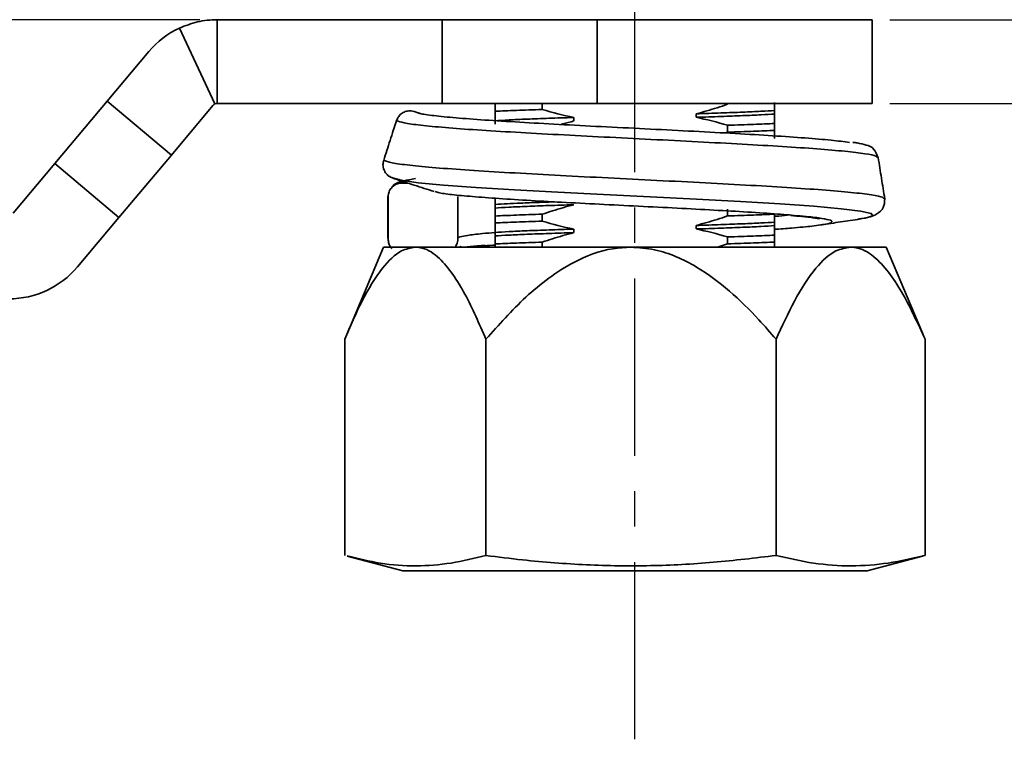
# Model space of a CAD drawing. Header units: millimetres. Extents: x 2485 to 2999, y 1640 to 2004.
# Tile 12 of 32: x 2577 to 2612, y 1855 to 1881. Entities that reach past the tile are written whole.
import ezdxf

# ---------------------------------------------------------------- set-up
doc = ezdxf.new("R2010")
doc.units = ezdxf.units.MM
doc.linetypes.add('CENTER', pattern=[10.16, 6.35, -1.27, 1.27, -1.27])
doc.layers.add('中心线层', color=1, linetype='CENTER')
doc.layers.add('尺寸线层', color=3, linetype='Continuous', lineweight=18)
doc.layers.add('粗实线层', color=7, linetype='Continuous', lineweight=35)
doc.styles.add('标准', font='txt', dxfattribs={"width": 0.667})
doc.dimstyles.new('对齐', dxfattribs={"dimtxt": 3, "dimasz": 2.5, "dimexe": 1.25, "dimexo": 0.625, "dimtad": 1, "dimdsep": 46, "dimtxsty": '标准', "dimcen": 2.5, "dimclrd": 3, "dimclre": 3, "dimclrt": 3, "dimadec": 0, "dimazin": 0, "dimtfac": 1, "dimtmove": 0, "dimatfit": 3, "dimfxl": 1, "dimarcsym": 0})

# ---------------------------------------------------------------- blocks, each defined once
blk = doc.blocks.new('*D23')
at = {"layer": 'Defpoints', "color": 0, "transparency": 16777216}
for p in [(2583.948, 1881.092), (2563.737, 1874.092), (2573.906, 1874.092)]:
    blk.add_point(p, dxfattribs=at)
at = {"layer": '尺寸线层', "color": 3, "lineweight": -2, "transparency": 16777216}
for p, q in [((2563.737, 1886.092), (2563.737, 1898.784)), ((2583.323, 1881.092), (2562.487, 1881.092)), ((2563.737, 1874.092), (2563.737, 1881.092)), ((2573.281, 1874.092), (2562.487, 1874.092)), ((2563.737, 1869.092), (2563.737, 1864.092))]:
    blk.add_line(p, q, dxfattribs=at)
at = {"layer": '尺寸线层', "color": 3, "transparency": 16777216}
for points in [[(2562.904, 1886.092), (2564.571, 1886.092), (2563.737, 1881.092)], [(2562.904, 1869.092), (2564.571, 1869.092), (2563.737, 1874.092)]]:
    blk.add_solid(points, dxfattribs=at)
at = {"layer": '尺寸线层', "color": 3, "transparency": 16777216, "insert": (2559.612, 1894.938), "char_height": 7, "attachment_point": 5, "rotation": 90, "style": '标准'}
blk.add_mtext('BH', dxfattribs=at)
blk = doc.blocks.new('*D24')
at = {"layer": 'Defpoints', "color": 0, "transparency": 16777216}
for p in [(2607.406, 1881.092), (2607.406, 1878.092), (2642.308, 1878.092)]:
    blk.add_point(p, dxfattribs=at)
at = {"layer": '尺寸线层', "color": 3, "lineweight": -2, "transparency": 16777216}
for p, q in [((2642.308, 1886.092), (2642.308, 1891.092)), ((2608.031, 1881.092), (2643.558, 1881.092)), ((2642.308, 1881.092), (2642.308, 1878.092)), ((2608.031, 1878.092), (2643.558, 1878.092)), ((2642.308, 1873.092), (2642.308, 1863.633))]:
    blk.add_line(p, q, dxfattribs=at)
at = {"layer": '尺寸线层', "color": 3, "transparency": 16777216}
for points in [[(2641.474, 1886.092), (2643.141, 1886.092), (2642.308, 1881.092)], [(2641.474, 1873.092), (2643.141, 1873.092), (2642.308, 1878.092)]]:
    blk.add_solid(points, dxfattribs=at)
at = {"layer": '尺寸线层', "color": 3, "transparency": 16777216, "insert": (2638.183, 1865.863), "char_height": 7, "attachment_point": 5, "rotation": 90, "style": '标准'}
blk.add_mtext('M', dxfattribs=at)
blk = doc.blocks.new('*D20')
at = {"layer": 'Defpoints', "color": 0, "transparency": 16777216}
for p in [(2627.473, 1905.092), (2607.406, 1881.092), (2642.308, 1881.092)]:
    blk.add_point(p, dxfattribs=at)
at = {"layer": '尺寸线层', "color": 3, "lineweight": -2, "transparency": 16777216}
for p, q in [((2628.098, 1905.092), (2643.558, 1905.092)), ((2642.308, 1900.092), (2642.308, 1886.092)), ((2608.031, 1881.092), (2643.558, 1881.092))]:
    blk.add_line(p, q, dxfattribs=at)
at = {"layer": '尺寸线层', "color": 3, "transparency": 16777216}
for points in [[(2641.474, 1900.092), (2643.141, 1900.092), (2642.308, 1905.092)], [(2641.474, 1886.092), (2643.141, 1886.092), (2642.308, 1881.092)]]:
    blk.add_solid(points, dxfattribs=at)
at = {"layer": '尺寸线层', "color": 3, "transparency": 16777216, "insert": (2638.183, 1893.092), "char_height": 7, "attachment_point": 5, "rotation": 90, "style": '标准'}
blk.add_mtext('24', dxfattribs=at)

msp = doc.modelspace()

# ---------------------------------------------------------------- linework, layer by layer
at = {"layer": '中心线层'}
msp.add_line((2598.906, 1855.312), (2598.906, 1978.909), dxfattribs=at)
at = {"layer": '粗实线层'}
for p, q in [((2583.948, 1881.092), (2583.948, 1878.092)), ((2592.006, 1881.092), (2583.948, 1881.092)), ((2592.006, 1881.092), (2592.006, 1878.092)), ((2597.557, 1881.092), (2592.006, 1881.092)), ((2597.557, 1878.092), (2597.557, 1881.092)), ((2607.406, 1881.092), (2597.557, 1881.092)), ((2607.406, 1878.092), (2607.406, 1881.092)), ((2582.596, 1880.792), (2583.864, 1878.073)), ((2580.006, 1878.173), (2581.497, 1879.949)), ((2580.006, 1878.173), (2578.13, 1875.936)), ((2582.305, 1876.244), (2580.006, 1878.173)), ((2583.795, 1878.02), (2582.305, 1876.244)), ((2583.864, 1878.073), (2583.948, 1878.092)), ((2592.006, 1878.092), (2583.948, 1878.092)), ((2597.557, 1878.092), (2592.006, 1878.092)), ((2593.906, 1878.059), (2593.906, 1878.092)), ((2593.906, 1878.059), (2593.906, 1877.811)), ((2595.59, 1878.092), (2595.59, 1877.874)), ((2607.406, 1878.092), (2597.557, 1878.092)), ((2602.223, 1878.092), (2602.223, 1878.061)), ((2591.199, 1877.736), (2590.999, 1877.801)), ((2601.097, 1877.594), (2601.097, 1877.721)), ((2603.906, 1877.839), (2603.906, 1877.713)), ((2593.906, 1877.344), (2593.906, 1877.471)), ((2596.716, 1877.589), (2596.716, 1877.463)), ((2603.906, 1877.124), (2603.906, 1877.373)), ((2602.138, 1877.033), (2602.223, 1877.061)), ((2602.223, 1877.309), (2602.223, 1877.061)), ((2578.13, 1875.936), (2576.642, 1874.163)), ((2578.13, 1875.936), (2580.428, 1874.008)), ((2582.305, 1876.244), (2580.428, 1874.008)), ((2590.184, 1875.444), (2590.231, 1875.423)), ((2590.268, 1875.411), (2590.231, 1875.423)), ((2590.772, 1875.24), (2590.566, 1875.24)), ((2590.067, 1874.74), (2590.067, 1873.24)), ((2592.579, 1874.756), (2592.564, 1874.74)), ((2592.564, 1873.24), (2592.564, 1874.74)), ((2593.906, 1874.344), (2593.906, 1874.471)), ((2602.223, 1874.309), (2602.223, 1874.061)), ((2580.428, 1874.008), (2578.94, 1872.235)), ((2593.906, 1874.059), (2593.906, 1873.811)), ((2595.59, 1874.123), (2595.59, 1873.874)), ((2603.906, 1873.839), (2603.906, 1873.713)), ((2606.927, 1873.952), (2607.037, 1873.968)), ((2593.906, 1873.344), (2593.906, 1873.471)), ((2596.716, 1873.589), (2596.716, 1873.463)), ((2601.097, 1873.594), (2601.097, 1873.721)), ((2592.564, 1873.24), (2592.579, 1873.258)), ((2595.59, 1873.123), (2595.59, 1872.943)), ((2602.223, 1873.309), (2602.223, 1873.061)), ((2603.906, 1873.124), (2603.906, 1873.373)), ((2589.906, 1872.943), (2588.598, 1869.842)), ((2591.043, 1872.943), (2589.906, 1872.943)), ((2598.767, 1872.943), (2591.043, 1872.943)), ((2593.906, 1873.059), (2593.906, 1872.943)), ((2606.63, 1872.943), (2598.767, 1872.943)), ((2601.864, 1872.943), (2602.223, 1873.061)), ((2607.906, 1872.943), (2606.63, 1872.943)), ((2609.215, 1869.842), (2607.906, 1872.943)), ((2588.515, 1861.899), (2588.515, 1869.643)), ((2593.572, 1861.899), (2593.572, 1869.643)), ((2603.963, 1861.899), (2603.963, 1869.643)), ((2609.297, 1869.643), (2609.208, 1869.839)), ((2609.297, 1861.899), (2609.297, 1869.643)), ((2588.603, 1861.875), (2590.591, 1861.343)), ((2607.221, 1861.343), (2609.209, 1861.875)), ((2609.208, 1861.88), (2609.297, 1861.899)), ((2607.221, 1861.343), (2590.591, 1861.343))]:
    msp.add_line(p, q, dxfattribs=at)
at = {"layer": '粗实线层', "flags": 128}
msp.add_lwpolyline([(2607.037, 1873.968), (2607.156, 1873.986), (2607.425, 1874.07), (2607.369, 1874.153), (2606.99, 1874.237), (2606.295, 1874.321), (2605.319, 1874.406), (2604.105, 1874.49), (2602.692, 1874.574), (2601.116, 1874.658), (2599.452, 1874.743), (2597.778, 1874.828), (2596.145, 1874.912), (2594.6, 1874.997), (2593.211, 1875.083), (2592.049, 1875.167), (2591.147, 1875.252), (2590.531, 1875.338), (2590.231, 1875.423), (2590.231, 1875.423)], dxfattribs=at)
at = {"layer": '粗实线层'}
for centre, radius, start, end in [((2583.948, 1877.892), 3.2, 115, 140), ((2583.948, 1877.892), 0.2, 115, 140), ((2576.489, 1874.292), 3.2, 270, 320)]:
    msp.add_arc(centre, radius, start, end, dxfattribs=at)
for points, knots in [([(2583.948, 1881.092), (2583.829, 1881.088), (2583.591, 1881.08), (2583.13, 1881.003), (2582.807, 1880.875), (2582.596, 1880.792)], [0, 0, 0, 0, 0.256136, 0.512272, 1, 1, 1, 1]), ([(2601.097, 1877.721), (2601.226, 1877.754), (2601.355, 1877.79), (2601.484, 1877.827), (2601.608, 1877.863), (2601.732, 1877.9), (2601.855, 1877.939), (2601.978, 1877.979), (2602.101, 1878.019), (2602.223, 1878.061)], [0.000008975, 0.000008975, 0.000008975, 0.000008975, 0.000410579, 0.000410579, 0.000410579, 0.000798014, 0.000798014, 0.000798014, 0.001185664, 0.001185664, 0.001185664, 0.001185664]), ([(2590.37, 1877.48), (2590.392, 1877.532), (2590.437, 1877.635), (2590.565, 1877.751), (2590.72, 1877.819), (2590.872, 1877.833), (2590.963, 1877.81), (2590.999, 1877.801)], [0, 0, 0, 0, 0.214341, 0.428687, 0.642957, 0.857329, 1, 1, 1, 1]), ([(2591.147, 1877.755), (2591.177, 1877.744), (2591.279, 1877.707), (2591.762, 1877.644), (2592.574, 1877.566), (2593.647, 1877.488), (2594.924, 1877.409), (2596.356, 1877.33), (2597.889, 1877.251), (2599.467, 1877.172), (2601.031, 1877.093), (2602.519, 1877.014), (2603.872, 1876.934), (2605.035, 1876.855), (2605.987, 1876.775), (2606.393, 1876.722), (2606.597, 1876.695)], [0, 0, 0, 0, 0.030526, 0.104579, 0.178371, 0.252299, 0.326643, 0.401064, 0.475307, 0.54972, 0.624589, 0.699534, 0.774259, 0.84915, 0.924537, 1, 1, 1, 1]), ([(2595.59, 1877.874), (2595.258, 1877.864), (2594.948, 1877.853), (2594.378, 1877.832), (2594.126, 1877.821), (2593.906, 1877.811)], [0, 0, 0, 0, 0.5, 0.5, 1, 1, 1, 1]), ([(2593.906, 1877.471), (2593.906, 1877.504), (2593.906, 1877.54), (2593.906, 1877.577), (2593.906, 1877.613), (2593.906, 1877.65), (2593.906, 1877.689), (2593.906, 1877.729), (2593.906, 1877.769), (2593.906, 1877.811)], [0.000008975, 0.000008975, 0.000008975, 0.000008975, 0.000410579, 0.000410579, 0.000410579, 0.000798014, 0.000798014, 0.000798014, 0.001185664, 0.001185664, 0.001185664, 0.001185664]), ([(2601.097, 1877.721), (2601.251, 1877.725), (2601.403, 1877.73), (2601.7, 1877.74), (2601.846, 1877.745), (2602.267, 1877.76), (2602.527, 1877.77), (2603.005, 1877.79), (2603.225, 1877.8), (2603.607, 1877.82), (2603.77, 1877.829), (2603.906, 1877.839)], [0, 0, 0, 0, 0.125, 0.125, 0.25, 0.25, 0.5, 0.5, 0.75, 0.75, 1, 1, 1, 1]), ([(2603.906, 1877.713), (2603.771, 1877.703), (2603.607, 1877.693), (2603.32, 1877.678), (2603.217, 1877.673), (2602.999, 1877.663), (2602.885, 1877.659), (2602.527, 1877.644), (2602.267, 1877.634), (2601.704, 1877.614), (2601.406, 1877.604), (2601.097, 1877.594)], [0, 0, 0, 0, 0.25, 0.25, 0.375, 0.375, 0.5, 0.5, 0.75, 0.75, 1, 1, 1, 1]), ([(2603.906, 1877.713), (2603.906, 1877.679), (2603.906, 1877.644), (2603.906, 1877.607), (2603.906, 1877.571), (2603.906, 1877.533), (2603.906, 1877.494), (2603.906, 1877.455), (2603.906, 1877.414), (2603.906, 1877.373)], [0.000008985, 0.000008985, 0.000008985, 0.000008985, 0.000410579, 0.000410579, 0.000410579, 0.000798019, 0.000798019, 0.000798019, 0.001185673, 0.001185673, 0.001185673, 0.001185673]), ([(2589.909, 1876.053), (2589.948, 1876.172), (2590.024, 1876.41), (2590.178, 1876.886), (2590.293, 1877.242), (2590.37, 1877.48)], [0, 0, 0, 0, 0.250111, 0.500221, 1, 1, 1, 1]), ([(2590.37, 1877.48), (2590.441, 1877.452), (2590.583, 1877.396), (2591.189, 1877.311), (2592.074, 1877.227), (2593.228, 1877.142), (2594.607, 1877.058), (2596.148, 1876.973), (2597.795, 1876.888), (2599.49, 1876.803), (2601.17, 1876.718), (2602.77, 1876.633), (2604.219, 1876.548), (2605.468, 1876.463), (2606.471, 1876.377), (2607.183, 1876.291), (2607.572, 1876.216), (2607.579, 1876.168), (2607.581, 1876.15)], [0, 0, 0, 0, 0.0631, 0.127062, 0.190258, 0.253534, 0.317485, 0.38143, 0.444847, 0.508407, 0.572665, 0.636922, 0.700622, 0.764455, 0.829006, 0.893564, 0.957537, 1, 1, 1, 1]), ([(2593.906, 1877.471), (2594.043, 1877.481), (2594.209, 1877.491), (2594.589, 1877.51), (2594.805, 1877.52), (2595.288, 1877.54), (2595.548, 1877.55), (2595.966, 1877.565), (2596.11, 1877.569), (2596.406, 1877.579), (2596.56, 1877.584), (2596.716, 1877.589)], [0, 0, 0, 0, 0.25, 0.25, 0.5, 0.5, 0.75, 0.75, 0.875, 0.875, 1, 1, 1, 1]), ([(2596.716, 1877.463), (2596.586, 1877.429), (2596.434, 1877.389), (2596.284, 1877.343), (2596.262, 1877.336)], [0, 0, 0, 0, 0.851814, 1, 1, 1, 1]), ([(2602.223, 1877.309), (2602.389, 1877.314), (2602.549, 1877.32), (2602.86, 1877.33), (2603.01, 1877.336), (2603.434, 1877.352), (2603.685, 1877.362), (2603.906, 1877.373)], [0, 0, 0, 0, 0.25, 0.25, 0.5, 0.5, 1, 1, 1, 1]), ([(2603.906, 1877.124), (2603.686, 1877.114), (2603.434, 1877.103), (2602.864, 1877.082), (2602.555, 1877.071), (2602.223, 1877.061)], [0, 0, 0, 0, 0.5, 0.5, 1, 1, 1, 1]), ([(2607.618, 1876.15), (2607.569, 1876.26), (2607.442, 1876.542), (2607.176, 1876.597), (2606.963, 1876.668), (2606.764, 1876.692), (2606.713, 1876.698)], [0, 0, 0, 0, 0.203688, 0.52255, 0.87785, 1, 1, 1, 1]), ([(2589.909, 1876.053), (2589.897, 1875.998), (2589.873, 1875.888), (2589.909, 1875.718), (2589.996, 1875.573), (2590.086, 1875.488), (2590.144, 1875.463), (2590.15, 1875.46)], [0, 0, 0, 0, 0.241896, 0.483777, 0.726023, 0.968668, 1, 1, 1, 1]), ([(2607.817, 1874.672), (2607.816, 1874.691), (2607.813, 1874.739), (2607.419, 1874.817), (2606.692, 1874.905), (2605.663, 1874.993), (2604.38, 1875.081), (2602.885, 1875.169), (2601.23, 1875.257), (2599.486, 1875.346), (2597.725, 1875.434), (2596.007, 1875.522), (2594.396, 1875.611), (2592.948, 1875.699), (2591.731, 1875.788), (2590.794, 1875.876), (2590.148, 1875.965), (2589.988, 1876.024), (2589.909, 1876.053)], [0, 0, 0, 0, 0.041399, 0.10464, 0.168693, 0.23287, 0.296292, 0.359657, 0.423838, 0.488161, 0.551715, 0.61519, 0.679483, 0.743934, 0.807608, 0.871266, 0.936119, 1, 1, 1, 1]), ([(2607.856, 1874.673), (2607.816, 1874.919), (2607.737, 1875.413), (2607.658, 1875.904), (2607.619, 1876.15)], [0, 0, 0, 0, 0.4999771, 1, 1, 1, 1]), ([(2590.566, 1875.24), (2590.51, 1875.234), (2590.398, 1875.223), (2590.248, 1875.137), (2590.135, 1875.01), (2590.075, 1874.87), (2590.069, 1874.777), (2590.067, 1874.74)], [0, 0, 0, 0, 0.2146939, 0.4293877, 0.6440816, 0.8587754, 1, 1, 1, 1]), ([(2590.091, 1875.503), (2590.112, 1875.487), (2590.177, 1875.433), (2590.282, 1875.4), (2590.355, 1875.377)], [0, 0, 0, 0, 0.308219, 1, 1, 1, 1]), ([(2590.577, 1875.303), (2590.542, 1875.294), (2590.446, 1875.269), (2590.289, 1875.218), (2590.189, 1875.065), (2590.17, 1875.036)], [0, 0, 0, 0, 0.309065, 0.865214, 1, 1, 1, 1]), ([(2590.307, 1875.391), (2590.539, 1875.316), (2591.004, 1875.165), (2591.481, 1875.01), (2591.72, 1874.933)], [0, 0, 0, 0, 0.498872, 1, 1, 1, 1]), ([(2591.049, 1875.401), (2590.891, 1875.374), (2590.58, 1875.32), (2590.571, 1875.266), (2590.566, 1875.24)], [0, 0, 0, 0, 0.510223, 1, 1, 1, 1]), ([(2604.61, 1874.08), (2604.49, 1874.091), (2604.112, 1874.125), (2603.246, 1874.183), (2602.074, 1874.253), (2600.765, 1874.323), (2599.385, 1874.393), (2597.978, 1874.463), (2596.601, 1874.534), (2595.308, 1874.604), (2594.148, 1874.675), (2593.163, 1874.746), (2592.401, 1874.817), (2591.91, 1874.879), (2591.795, 1874.918), (2591.751, 1874.933)], [0, 0, 0, 0, 0.038168, 0.120169, 0.202428, 0.284419, 0.366461, 0.449048, 0.531902, 0.614541, 0.697233, 0.780416, 0.863837, 0.946926, 1, 1, 1, 1]), ([(2590.058, 1874.759), (2590.058, 1874.509), (2590.057, 1874.011), (2590.057, 1873.511), (2590.057, 1873.261)], [0, 0, 0, 0, 0.499779, 1, 1, 1, 1]), ([(2593.906, 1874.471), (2593.906, 1874.505), (2593.906, 1874.574), (2593.906, 1874.651), (2593.906, 1874.693), (2593.906, 1874.695)], [0, 0, 0, 0, 0.49852, 0.979462, 1, 1, 1, 1]), ([(2596.024, 1874.566), (2595.844, 1874.56), (2595.4, 1874.545), (2594.605, 1874.513), (2594.18, 1874.487), (2593.906, 1874.471)], [0, 0, 0, 0, 0.19659, 0.482353, 1, 1, 1, 1]), ([(2606.955, 1873.951), (2607.168, 1873.985), (2607.483, 1874.035), (2607.837, 1874.335), (2607.85, 1874.562), (2607.856, 1874.673)], [0, 0, 0, 0, 0.516317, 0.7633554, 1, 1, 1, 1]), ([(2596.716, 1874.463), (2596.405, 1874.453), (2596.105, 1874.443), (2595.547, 1874.423), (2595.287, 1874.414), (2594.806, 1874.394), (2594.588, 1874.384), (2594.208, 1874.364), (2594.043, 1874.354), (2593.906, 1874.344)], [0, 0, 0, 0, 0.25, 0.25, 0.5, 0.5, 0.75, 0.75, 1, 1, 1, 1]), ([(2596.716, 1874.463), (2596.586, 1874.429), (2596.457, 1874.394), (2596.329, 1874.357), (2596.205, 1874.321), (2596.081, 1874.283), (2595.958, 1874.244), (2595.835, 1874.205), (2595.712, 1874.164), (2595.59, 1874.123)], [0.000008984, 0.000008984, 0.000008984, 0.000008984, 0.000410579, 0.000410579, 0.000410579, 0.000798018, 0.000798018, 0.000798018, 0.001185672, 0.001185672, 0.001185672, 0.001185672]), ([(2593.906, 1874.059), (2594.128, 1874.07), (2594.38, 1874.08), (2594.943, 1874.102), (2595.257, 1874.112), (2595.59, 1874.123)], [0, 0, 0, 0, 0.5, 0.5, 1, 1, 1, 1]), ([(2595.59, 1873.874), (2595.423, 1873.869), (2595.26, 1873.864), (2594.952, 1873.853), (2594.657, 1873.842), (2594.39, 1873.832), (2594.137, 1873.821), (2594.017, 1873.816), (2593.906, 1873.811)], [0, 0, 0, 0, 0.25, 0.25, 0.5, 0.75, 0.75, 1, 1, 1, 1]), ([(2593.906, 1873.471), (2593.906, 1873.504), (2593.906, 1873.54), (2593.906, 1873.577), (2593.906, 1873.613), (2593.906, 1873.65), (2593.906, 1873.689), (2593.906, 1873.729), (2593.906, 1873.769), (2593.906, 1873.811)], [0.000008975, 0.000008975, 0.000008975, 0.000008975, 0.000410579, 0.000410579, 0.000410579, 0.000798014, 0.000798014, 0.000798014, 0.001185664, 0.001185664, 0.001185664, 0.001185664]), ([(2601.097, 1873.721), (2601.226, 1873.754), (2601.355, 1873.79), (2601.484, 1873.827), (2601.608, 1873.863), (2601.732, 1873.9), (2601.855, 1873.939), (2601.978, 1873.979), (2602.101, 1874.019), (2602.223, 1874.061)], [0.000008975, 0.000008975, 0.000008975, 0.000008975, 0.000410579, 0.000410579, 0.000410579, 0.000798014, 0.000798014, 0.000798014, 0.001185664, 0.001185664, 0.001185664, 0.001185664]), ([(2601.097, 1873.721), (2601.408, 1873.731), (2601.703, 1873.74), (2602.262, 1873.76), (2602.527, 1873.77), (2603.006, 1873.79), (2603.221, 1873.8), (2603.604, 1873.819), (2603.771, 1873.829), (2603.906, 1873.839)], [0, 0, 0, 0, 0.25, 0.25, 0.5, 0.5, 0.75, 0.75, 1, 1, 1, 1]), ([(2603.906, 1874.124), (2603.686, 1874.114), (2603.434, 1874.103), (2603.009, 1874.087), (2602.859, 1874.082), (2602.549, 1874.071), (2602.389, 1874.066), (2602.223, 1874.061)], [0, 0, 0, 0, 0.5, 0.5, 0.75, 0.75, 1, 1, 1, 1]), ([(2603.906, 1874.048), (2603.96, 1874.051), (2604.179, 1874.067), (2604.327, 1874.083), (2604.438, 1874.095)], [0, 0, 0, 0, 0.2432547, 1, 1, 1, 1]), ([(2604.487, 1874.077), (2604.627, 1874.064), (2604.953, 1874.036), (2605.277, 1874.007), (2605.542, 1873.948), (2605.526, 1873.974), (2605.522, 1873.982)], [0, 0, 0, 0, 0.244495, 0.568283, 0.873318, 1, 1, 1, 1]), ([(2605.549, 1873.74), (2605.612, 1873.749), (2605.846, 1873.78), (2605.984, 1873.835), (2605.955, 1873.904), (2605.633, 1873.974), (2605.182, 1874.032), (2604.758, 1874.068), (2604.61, 1874.08)], [0, 0, 0, 0, 0.074568, 0.277448, 0.481957, 0.687089, 0.891407, 1, 1, 1, 1]), ([(2605.578, 1873.74), (2605.811, 1873.776), (2606.276, 1873.847), (2606.734, 1873.917), (2606.963, 1873.952)], [0, 0, 0, 0, 0.499882, 1, 1, 1, 1]), ([(2592.648, 1873.311), (2592.725, 1873.329), (2592.888, 1873.369), (2593.333, 1873.421), (2593.748, 1873.455), (2593.906, 1873.468)], [0, 0, 0, 0, 0.35386, 0.752864, 1, 1, 1, 1]), ([(2593.906, 1873.471), (2594.042, 1873.48), (2594.206, 1873.49), (2594.591, 1873.51), (2594.808, 1873.52), (2595.285, 1873.54), (2595.549, 1873.55), (2596.111, 1873.57), (2596.406, 1873.579), (2596.716, 1873.589)], [0, 0, 0, 0, 0.25, 0.25, 0.5, 0.5, 0.75, 0.75, 1, 1, 1, 1]), ([(2596.716, 1873.463), (2596.407, 1873.453), (2596.111, 1873.443), (2595.546, 1873.423), (2595.285, 1873.413), (2594.808, 1873.394), (2594.59, 1873.384), (2594.205, 1873.364), (2594.042, 1873.354), (2593.906, 1873.344)], [0, 0, 0, 0, 0.25, 0.25, 0.5, 0.5, 0.75, 0.75, 1, 1, 1, 1]), ([(2596.716, 1873.463), (2596.586, 1873.429), (2596.457, 1873.394), (2596.329, 1873.357), (2596.205, 1873.321), (2596.081, 1873.283), (2595.958, 1873.244), (2595.835, 1873.205), (2595.712, 1873.164), (2595.59, 1873.123)], [0.000008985, 0.000008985, 0.000008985, 0.000008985, 0.000410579, 0.000410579, 0.000410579, 0.000798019, 0.000798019, 0.000798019, 0.001185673, 0.001185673, 0.001185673, 0.001185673]), ([(2603.906, 1873.713), (2603.77, 1873.703), (2603.603, 1873.693), (2603.222, 1873.673), (2603.007, 1873.664), (2602.646, 1873.649), (2602.519, 1873.644), (2602.258, 1873.634), (2602.123, 1873.629), (2601.705, 1873.614), (2601.41, 1873.604), (2601.097, 1873.594)], [0, 0, 0, 0, 0.25, 0.25, 0.5, 0.5, 0.625, 0.625, 0.75, 0.75, 1, 1, 1, 1]), ([(2603.906, 1873.582), (2604.117, 1873.597), (2604.65, 1873.636), (2605.213, 1873.688), (2605.456, 1873.726), (2605.549, 1873.74)], [0, 0, 0, 0, 0.2870548, 0.7246536, 1, 1, 1, 1]), ([(2603.906, 1873.713), (2603.906, 1873.679), (2603.906, 1873.644), (2603.906, 1873.607), (2603.906, 1873.571), (2603.906, 1873.533), (2603.906, 1873.494), (2603.906, 1873.455), (2603.906, 1873.414), (2603.906, 1873.373)], [0.000008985, 0.000008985, 0.000008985, 0.000008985, 0.000410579, 0.000410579, 0.000410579, 0.000798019, 0.000798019, 0.000798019, 0.001185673, 0.001185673, 0.001185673, 0.001185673]), ([(2590.067, 1873.24), (2590.073, 1873.184), (2590.085, 1873.073), (2590.144, 1872.953), (2590.198, 1872.907), (2590.21, 1872.897)], [0, 0, 0, 0, 0.440338, 0.880675, 1, 1, 1, 1]), ([(2592.459, 1872.943), (2592.469, 1872.953), (2592.517, 1873.004), (2592.554, 1873.111), (2592.561, 1873.203), (2592.564, 1873.24)], [0, 0, 0, 0, 0.134814, 0.656704, 1, 1, 1, 1]), ([(2592.579, 1873.258), (2592.565, 1873.274), (2592.55, 1873.291), (2592.638, 1873.309), (2592.648, 1873.311)], [0, 0, 0, 0, 0.885434, 1, 1, 1, 1]), ([(2593.906, 1873.059), (2594.126, 1873.07), (2594.38, 1873.08), (2594.949, 1873.102), (2595.258, 1873.112), (2595.59, 1873.123)], [0, 0, 0, 0, 0.5, 0.5, 1, 1, 1, 1]), ([(2602.223, 1873.309), (2602.557, 1873.32), (2602.865, 1873.33), (2603.429, 1873.352), (2603.686, 1873.362), (2603.906, 1873.373)], [0, 0, 0, 0, 0.5, 0.5, 1, 1, 1, 1]), ([(2603.906, 1873.124), (2603.796, 1873.119), (2603.676, 1873.114), (2603.423, 1873.103), (2603.289, 1873.098), (2602.868, 1873.082), (2602.557, 1873.071), (2602.223, 1873.061)], [0, 0, 0, 0, 0.25, 0.25, 0.5, 0.5, 1, 1, 1, 1]), ([(2603.906, 1873.124), (2603.906, 1873.085), (2603.906, 1873.018), (2603.906, 1872.965), (2603.906, 1872.943)], [0, 0, 0, 0, 0.575027, 1, 1, 1, 1]), ([(2588.515, 1869.643), (2588.717, 1870.111), (2589.124, 1871.057), (2589.797, 1872.171), (2590.461, 1872.843), (2590.876, 1872.914), (2591.043, 1872.943)], [0, 0, 0, 0, 0.295633, 0.597191, 0.837448, 1, 1, 1, 1]), ([(2591.043, 1872.943), (2591.127, 1872.935), (2591.423, 1872.91), (2591.89, 1872.597), (2592.393, 1871.986), (2592.966, 1871.04), (2593.33, 1870.199), (2593.572, 1869.643)], [0, 0, 0, 0, 0.0811917, 0.2882741, 0.4679157, 0.6480636, 1, 1, 1, 1]), ([(2592.631, 1872.976), (2592.641, 1872.967), (2592.687, 1872.926), (2592.987, 1872.971), (2593.364, 1872.996), (2593.559, 1873.008)], [0, 0, 0, 0, 0.118356, 0.543986, 1, 1, 1, 1]), ([(2593.44, 1872.981), (2593.553, 1872.992), (2593.687, 1873.004), (2593.876, 1873.017), (2593.906, 1873.019)], [0, 0, 0, 0, 0.8423787, 1, 1, 1, 1]), ([(2593.572, 1869.643), (2594.033, 1870.162), (2594.729, 1870.947), (2595.809, 1871.847), (2596.82, 1872.498), (2597.837, 1872.894), (2598.549, 1872.931), (2598.767, 1872.943)], [0, 0, 0, 0, 0.328162, 0.495896, 0.663305, 0.896936, 1, 1, 1, 1]), ([(2598.767, 1872.943), (2599.05, 1872.924), (2599.605, 1872.888), (2600.394, 1872.618), (2601.313, 1872.146), (2602.315, 1871.389), (2603.234, 1870.484), (2603.758, 1869.878), (2603.963, 1869.643)], [0, 0, 0, 0, 0.133508, 0.2620747, 0.3909026, 0.6213055, 0.8524204, 1, 1, 1, 1]), ([(2603.963, 1869.643), (2604.175, 1870.111), (2604.605, 1871.057), (2605.315, 1872.171), (2606.015, 1872.843), (2606.453, 1872.914), (2606.63, 1872.943)], [0, 0, 0, 0, 0.2956333, 0.5971906, 0.837448, 1, 1, 1, 1]), ([(2606.63, 1872.943), (2606.718, 1872.935), (2607.031, 1872.91), (2607.524, 1872.597), (2608.054, 1871.986), (2608.658, 1871.04), (2609.043, 1870.199), (2609.297, 1869.643)], [0, 0, 0, 0, 0.081192, 0.288274, 0.467916, 0.648064, 1, 1, 1, 1]), ([(2593.572, 1861.899), (2593.156, 1861.797), (2592.324, 1861.594), (2591.06, 1861.494), (2589.817, 1861.585), (2588.999, 1861.784), (2588.605, 1861.88)], [0, 0, 0, 0, 0.252115, 0.504147, 0.761054, 1, 1, 1, 1]), ([(2603.963, 1861.899), (2603.215, 1861.809), (2601.72, 1861.628), (2599.451, 1861.507), (2597.168, 1861.541), (2595.204, 1861.693), (2594.008, 1861.844), (2593.572, 1861.899)], [0, 0, 0, 0, 0.216728, 0.433405, 0.653313, 0.873259, 1, 1, 1, 1]), ([(2609.297, 1861.899), (2608.859, 1861.797), (2607.981, 1861.594), (2606.647, 1861.494), (2605.304, 1861.589), (2604.41, 1861.796), (2603.963, 1861.899)], [0, 0, 0, 0, 0.247646, 0.49521, 0.747561, 1, 1, 1, 1])]:
    msp.add_open_spline(points, degree=3, knots=knots, dxfattribs=at)
for points in [[(2603.906, 1878.124), (2603.906, 1878.014), (2603.906, 1877.917), (2603.906, 1877.839)], [(2595.59, 1877.874), (2595.961, 1877.764), (2596.336, 1877.667), (2596.716, 1877.589)], [(2602.223, 1877.309), (2601.852, 1877.419), (2601.476, 1877.516), (2601.097, 1877.594)], [(2603.906, 1877.124), (2603.906, 1877.014), (2603.906, 1876.917), (2603.906, 1876.839)], [(2593.906, 1874.059), (2593.906, 1874.169), (2593.906, 1874.266), (2593.906, 1874.344)], [(2595.59, 1873.874), (2595.961, 1873.764), (2596.336, 1873.667), (2596.716, 1873.589)], [(2603.906, 1874.124), (2603.906, 1874.014), (2603.906, 1873.917), (2603.906, 1873.839)], [(2602.223, 1873.309), (2601.852, 1873.419), (2601.476, 1873.516), (2601.097, 1873.594)], [(2593.906, 1873.059), (2593.906, 1873.169), (2593.906, 1873.266), (2593.906, 1873.344)]]:
    msp.add_open_spline(points, degree=3, dxfattribs=at)

# ---------------------------------------------------------------- dimensions: what is measured, and where the dimension line sits
at = {"layer": '尺寸线层'}
dim = msp.add_linear_dim(base=(2642.308, 1881.092), p1=(2627.473, 1905.092), p2=(2607.406, 1881.092), angle=90, dimstyle='对齐', override={"dimtxt": 7, "dimasz": 5}, dxfattribs=at)
dim.commit()
dim.dimension.update_dxf_attribs({"geometry": '*D20', "text_midpoint": (2638.183, 1893.092)})
dim = msp.add_linear_dim(base=(2563.737, 1874.092), p1=(2583.948, 1881.092), p2=(2573.906, 1874.092), angle=90, text='BH', dimstyle='对齐', override={"dimtxt": 7, "dimasz": 5}, dxfattribs=at)
dim.commit()
dim.dimension.update_dxf_attribs({"geometry": '*D23', "text_midpoint": (2563.737, 1894.938), "dimtype": 160})
dim = msp.add_linear_dim(base=(2642.308, 1878.092), p1=(2607.406, 1881.092), p2=(2607.406, 1878.092), angle=90, text='M', dimstyle='对齐', override={"dimtxt": 7, "dimasz": 5}, dxfattribs=at)
dim.commit()
dim.dimension.update_dxf_attribs({"geometry": '*D24', "text_midpoint": (2638.183, 1865.863)})

doc.saveas('drawing.dxf')
